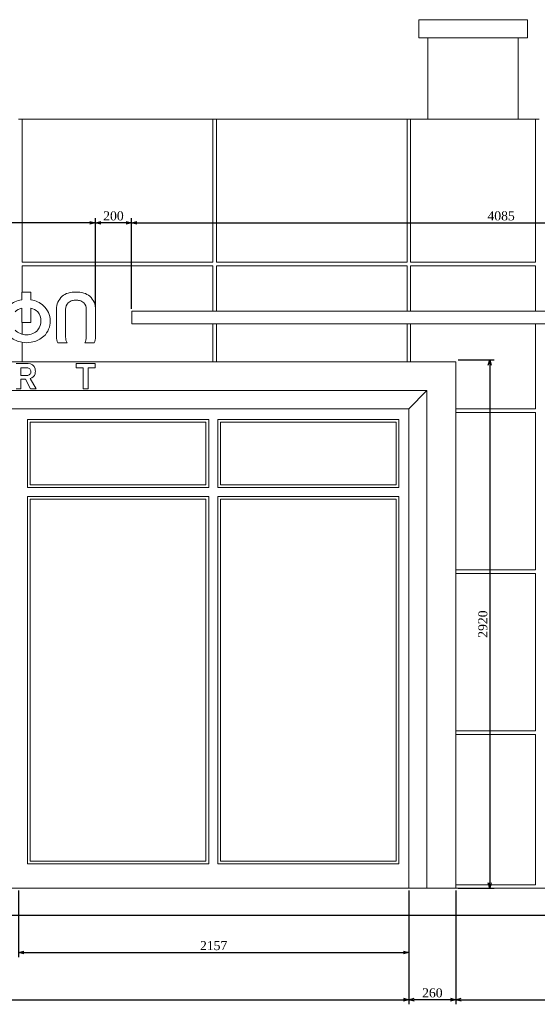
# Model space of a CAD drawing. Header units: millimetres. Extents: x -40905 to 78147, y -92581 to -42687.
# Tile 32 of 38: x 33254 to 36115, y -48128 to -42687. Entities that reach past the tile are written whole.
import ezdxf

# ---------------------------------------------------------------- set-up
doc = ezdxf.new("R2010")
doc.units = ezdxf.units.MM
doc.styles.get("Standard").update_dxf_attribs({"font": 'times.ttf'})
doc.dimstyles.new('ISO-25', dxfattribs={"dimscale": 50, "dimtxt": 2.5, "dimasz": 1.5, "dimexe": 1.25, "dimexo": 0.625, "dimtad": 1, "dimdec": 0, "dimtxsty": 'Standard', "dimblk": 'OPEN30', "dimcen": 2.5, "dimadec": 0, "dimazin": 0, "dimtfac": 1, "dimtdec": 0, "dimtmove": 0, "dimatfit": 3, "dimldrblk": 'OPEN30', "dimfxl": 1, "dimarcsym": 0})

# ---------------------------------------------------------------- blocks, each defined once
blk = doc.blocks.new('A$C58DC4B83')
at = {"color": 0, "linetype": 'Continuous', "lineweight": 0, "extrusion": (0, 1, 0)}
for p, q in [((-19766.6, -19834.3), (-19766.6, -19734.3)), ((-19166.6, -19734.3), (-19766.6, -19734.3)), ((-19166.6, -19834.3), (-19166.6, -19734.3)), ((-19766.6, -19834.3), (-19166.6, -19834.3)), ((-19716.6, -20284.3), (-19716.6, -19834.3)), ((-19216.6, -20284.3), (-19216.6, -19834.3)), ((-21979.1, -20284.3), (-21959.1, -20284.3)), ((-21959.1, -20284.3), (-20905.3, -20284.3)), ((-21959.1, -20284.3), (-21959.1, -21074.3)), ((-20905.3, -20284.3), (-20885.3, -20284.3)), ((-20905.3, -21074.3), (-20905.3, -20284.3)), ((-20885.3, -20284.3), (-19831.6, -20284.3)), ((-20885.3, -20284.3), (-20885.3, -21074.3)), ((-19831.6, -20284.3), (-19811.6, -20284.3)), ((-19831.6, -21074.3), (-19831.6, -20284.3)), ((-19811.6, -20284.3), (-19121.6, -20284.3)), ((-19811.6, -20284.3), (-19811.6, -21074.3)), ((-19121.6, -20284.3), (-19101.6, -20284.3)), ((-19121.6, -20284.3), (-19121.6, -21074.3)), ((-21959.1, -21074.3), (-20905.3, -21074.3)), ((-21959.1, -21094.3), (-21959.1, -21239.3)), ((-20905.3, -21094.3), (-21959.1, -21094.3)), ((-20905.3, -21345.1), (-20905.3, -21094.3)), ((-20885.3, -21074.3), (-19831.6, -21074.3)), ((-20885.3, -21094.3), (-20885.3, -21345.1)), ((-19831.6, -21094.3), (-20885.3, -21094.3)), ((-19831.6, -21345.1), (-19831.6, -21094.3)), ((-19811.6, -21074.3), (-19121.6, -21074.3)), ((-19811.6, -21094.3), (-19811.6, -21345.1)), ((-19121.6, -21094.3), (-19811.6, -21094.3)), ((-19121.6, -21094.3), (-19121.6, -21345.1)), ((-21961.1, -21239.3), (-21961.1, -21282.3)), ((-21910, -21239.3), (-21961.1, -21239.3)), ((-21910, -21282.3), (-21910, -21239.3)), ((-21961.1, -21328.6), (-21961.1, -21408.3)), ((-21910, -21408.3), (-21910, -21328.9)), ((-21769.3, -21334.3), (-21769.3, -21487.8)), ((-21718.2, -21488.7), (-21718.2, -21334.3)), ((-21604.2, -21334.3), (-21604.2, -21488.7)), ((-21553, -21487.8), (-21553, -21334.3)), ((-17269.3, -21345.1), (-21353, -21345.1)), ((-21353, -21415.1), (-21353, -21345.1)), ((-21961.1, -21408.3), (-21910, -21408.3)), ((-21959.1, -21408.3), (-21959.1, -21472.4)), ((-21353, -21415.1), (-17269.3, -21415.1)), ((-20905.3, -21624.3), (-20905.3, -21415.1)), ((-20885.3, -21415.1), (-20885.3, -21624.3)), ((-19831.6, -21624.3), (-19831.6, -21415.1)), ((-19811.6, -21415.1), (-19811.6, -21624.3)), ((-19121.6, -21415.1), (-19121.6, -21884.3)), ((-21959.1, -21517.2), (-21959.1, -21624.3)), ((-21761.4, -21519.3), (-21710.3, -21519.3)), ((-21612.1, -21519.3), (-21561, -21519.3)), ((-19561.6, -21624.3), (-25796.6, -21624.3)), ((-21924.8, -21634.3), (-21991.5, -21634.3)), ((-21660.5, -21634.3), (-21660.5, -21658.2)), ((-21555.3, -21634.3), (-21660.5, -21634.3)), ((-21555.3, -21658.2), (-21555.3, -21634.3)), ((-19561.6, -21624.3), (-19561.6, -24534.3)), ((-21965.3, -21700.6), (-21965.3, -21658.2)), ((-21660.5, -21658.2), (-21621.6, -21658.2)), ((-21621.6, -21658.2), (-21621.6, -21774.3)), ((-21594.2, -21774.3), (-21594.2, -21658.2)), ((-21594.2, -21658.2), (-21555.3, -21658.2)), ((-21965.3, -21774.3), (-21965.3, -21720.2)), ((-21965.3, -21720.2), (-21940.1, -21720.2)), ((-21940.1, -21720.2), (-21912.1, -21774.3)), ((-21881.6, -21774.3), (-21913.7, -21717.7)), ((-19721.6, -21784.3), (-25636.6, -21784.3)), ((-21991.5, -21774.3), (-21965.3, -21774.3)), ((-21912.1, -21774.3), (-21881.6, -21774.3)), ((-21621.6, -21774.3), (-21594.2, -21774.3)), ((-19821.6, -21884.3), (-19721.6, -21784.3)), ((-19721.6, -24534.3), (-19721.6, -21784.3)), ((-19821.6, -21884.3), (-25536.6, -21884.3)), ((-20885.3, -21884.3), (-19831.6, -21884.3)), ((-19821.6, -24534.3), (-19821.6, -21884.3)), ((-19561.6, -21884.3), (-19121.6, -21884.3)), ((-19121.6, -21904.3), (-19561.6, -21904.3)), ((-19121.6, -21904.3), (-19121.6, -22774.3)), ((-21929.1, -21944.3), (-21929.1, -22319.3)), ((-20927.8, -21944.3), (-21929.1, -21944.3)), ((-21914.1, -22304.3), (-21914.1, -21959.3)), ((-21914.1, -21959.3), (-20942.8, -21959.3)), ((-20942.8, -22304.3), (-20942.8, -21959.3)), ((-20927.8, -22319.3), (-20927.8, -21944.3)), ((-20877.8, -22319.3), (-20877.8, -21944.3)), ((-19876.6, -21944.3), (-20877.8, -21944.3)), ((-20862.8, -22304.3), (-20862.8, -21959.3)), ((-20862.8, -21959.3), (-19891.6, -21959.3)), ((-19891.6, -22304.3), (-19891.6, -21959.3)), ((-19876.6, -22319.3), (-19876.6, -21944.3)), ((-20942.8, -22304.3), (-21914.1, -22304.3)), ((-19891.6, -22304.3), (-20862.8, -22304.3)), ((-21929.1, -22319.3), (-20927.8, -22319.3)), ((-20877.8, -22319.3), (-19876.6, -22319.3)), ((-21929.1, -22369.3), (-21929.1, -24399.3)), ((-20927.8, -22369.3), (-21929.1, -22369.3)), ((-21914.1, -24384.3), (-21914.1, -22384.3)), ((-21914.1, -22384.3), (-20942.8, -22384.3)), ((-20942.8, -24384.3), (-20942.8, -22384.3)), ((-20927.8, -24399.3), (-20927.8, -22369.3)), ((-20877.8, -24399.3), (-20877.8, -22369.3)), ((-19876.6, -22369.3), (-20877.8, -22369.3)), ((-20862.8, -24384.3), (-20862.8, -22384.3)), ((-20862.8, -22384.3), (-19891.6, -22384.3)), ((-19891.6, -24384.3), (-19891.6, -22384.3)), ((-19876.6, -24399.3), (-19876.6, -22369.3)), ((-19561.6, -22774.3), (-19121.6, -22774.3)), ((-19121.6, -22794.3), (-19561.6, -22794.3)), ((-19121.6, -22794.3), (-19121.6, -23664.3)), ((-19561.6, -23664.3), (-19121.6, -23664.3)), ((-19121.6, -23684.3), (-19561.6, -23684.3)), ((-19121.6, -23684.3), (-19121.6, -24514.3)), ((-21929.1, -24399.3), (-20927.8, -24399.3)), ((-20942.8, -24384.3), (-21914.1, -24384.3)), ((-20877.8, -24399.3), (-19876.6, -24399.3)), ((-19891.6, -24384.3), (-20862.8, -24384.3)), ((-25831.6, -24534.3), (-13041.6, -24534.3)), ((-19561.6, -24514.3), (-19121.6, -24514.3))]:
    blk.add_line(p, q, dxfattribs=at)
at = {"color": 0, "linetype": 'Continuous', "lineweight": 30, "extrusion": (0, 1, 0)}
blk.add_line((-7761.7, -24684.3), (-31111.4, -24684.3), dxfattribs=at)
at = {"color": 0, "linetype": 'Continuous', "lineweight": 0}
for centre, radius, start, end in [((-21675.7, -21333.1), 93.6, 131.4001, 180.7368), ((-21678.7, -21331.7), 90.7, 106.5035, 130.5704), ((-21661.5, -21411.6), 172.3, 89.8815, 104.4166), ((-21660.8, -21411.6), 172.3, 75.5834, 90.1185), ((-21643.7, -21331.7), 90.7, 49.4296, 73.4965), ((-21646.6, -21333.1), 93.6, 359.2632, 48.5999), ((-21949, -21397.5), 115.8, 95.9983, 134.3667), ((-21927.4, -21408.8), 127.6, 47.4812, 82.1579), ((-21919.8, -21400.5), 116.4, 314.3667, 47.4812), ((-21934.2, -21372.7), 146.6, 229.2132, 310.7868), ((-21693.9, -21485.6), 75.4, 181.6323, 206.5631), ((-21628.4, -21485.6), 75.4, 333.4369, 358.3677), ((-21924.8, -21672.9), 38.5, 14.3807, 90), ((-21922.7, -21682.5), 36.3, 284.3807, 345.6193), ((-21942.5, -21677.4), 56.8, 345.6193, 14.3807)]:
    blk.add_arc(centre, radius, start, end, dxfattribs=at)
at = {"color": 0, "linetype": 'Continuous', "lineweight": 0, "extrusion": (0, 0, -1)}
for centre, radius, start, end in [((21951, -21390.5), 62.7, 41.6147, 80.688), ((21669.6, -21332.8), 48.6, 358.3168, 43.6773), ((21671.1, -21333.5), 48, 45.4377, 78.2024), ((21662, -21385.3), 100.7, 79.19, 90.4648), ((21660.4, -21385.3), 100.7, 89.5352, 100.81), ((21651.3, -21333.5), 48, 101.7976, 134.5623), ((21652.8, -21332.8), 48.6, 136.3227, 181.6832), ((21927.4, -21408.8), 81.8, 102.3003, 132.5188), ((21929.9, -21396.4), 75, 140.3685, 181.598), ((21935.7, -21400.1), 80.8, 178.8225, 217.1405), ((21936.4, -21391.8), 83.7, 268.4838, 316.6882), ((21934.1, -21388.1), 87.3, 224.0758, 270.0795), ((21655, -21488.7), 63.3, 330.9965, 0.0133), ((21667.4, -21488.7), 63.3, 179.9867, 209.0035)]:
    blk.add_arc(centre, radius, start, end, dxfattribs=at)
at = {"color": 0, "linetype": 'Continuous', "lineweight": 0}
blk.add_open_spline([(-21965.3, -21658.2), (-21954.3, -21658.2), (-21943.2, -21658.2), (-21931.1, -21658.2), (-21930.9, -21658.2), (-21928.1, -21658.3), (-21925.5, -21658.8), (-21920.5, -21660.9), (-21918.3, -21662.4), (-21914.3, -21666.3), (-21912.7, -21668.7), (-21910.6, -21673.9), (-21910, -21676.6), (-21910, -21682), (-21910.5, -21684.6), (-21912.4, -21689.6), (-21913.9, -21691.9), (-21917.7, -21696), (-21920, -21697.6), (-21925.2, -21699.9), (-21927.9, -21700.5), (-21931, -21700.6), (-21931.1, -21700.6), (-21932.9, -21700.6), (-21933.7, -21700.6), (-21939, -21700.6), (-21943.6, -21700.6), (-21954, -21700.6), (-21959.6, -21700.6), (-21965.3, -21700.6)], degree=3, knots=[-397.963333, -397.963333, -397.963333, -397.963333, -358.311348, -358.311348, -354.707832, -354.707832, -316.61943, -316.61943, -277.114204, -277.114204, -236.021035, -236.021035, -195.427633, -195.427633, -157.419464, -157.419464, -118.000182, -118.000182, -77.007448, -77.007448, -36.406304, -36.406304, -33.100889, -33.100889, -30.966778, -30.966778, -17.072889, -17.072889, 0, 0, 0, 0], dxfattribs=at)
blk = doc.blocks.new('_Open30')
at = {"color": 0, "linetype": 'ByBlock', "lineweight": -2}
for p, q in [((-1, 0.27), (0, 0)), ((0, 0), (-1, -0.27)), ((0, 0), (-1, 0))]:
    blk.add_line(p, q, dxfattribs=at)
blk = doc.blocks.new('*D198')
at = {"color": 0, "lineweight": -2, "transparency": 16777216}
for p, q in [((29689.5, -47499.1), (29689.5, -48127.6)), ((35404.5, -47499.1), (35404.5, -48127.6)), ((29719.5, -48102.6), (35374.5, -48102.6))]:
    blk.add_line(p, q, dxfattribs=at)
at = {"layer": 'Defpoints', "color": 0, "lineweight": 5, "transparency": 16777216}
for p in [(29689.5, -47486.6), (35404.5, -47486.6), (35404.5, -48102.6)]:
    blk.add_point(p, dxfattribs=at)
at = {"color": 0, "lineweight": -2, "transparency": 16777216, "xscale": 30, "yscale": 30, "zscale": 30, "rotation": 180}
blk.add_blockref('_Open30', (29689.5, -48102.6), dxfattribs=at)
at = {"color": 0, "lineweight": -2, "transparency": 16777216, "xscale": 30, "yscale": 30, "zscale": 30}
blk.add_blockref('_Open30', (35404.5, -48102.6), dxfattribs=at)
at = {"color": 0, "lineweight": 5, "transparency": 16777216, "insert": (32547, -48064.6), "char_height": 50, "attachment_point": 5}
blk.add_mtext('5715', dxfattribs=at)
blk = doc.blocks.new('*D199')
at = {"color": 0, "lineweight": -2, "transparency": 16777216}
for p, q in [((35664.5, -47499.1), (35664.5, -48127.6)), ((36814.5, -47499.1), (36814.5, -48127.6)), ((35694.5, -48102.6), (36784.5, -48102.6))]:
    blk.add_line(p, q, dxfattribs=at)
at = {"layer": 'Defpoints', "color": 0, "lineweight": 5, "transparency": 16777216}
for p in [(35664.5, -47486.6), (36814.5, -47486.6), (36814.5, -48102.6)]:
    blk.add_point(p, dxfattribs=at)
at = {"color": 0, "lineweight": -2, "transparency": 16777216, "xscale": 30, "yscale": 30, "zscale": 30, "rotation": 180}
blk.add_blockref('_Open30', (35664.5, -48102.6), dxfattribs=at)
at = {"color": 0, "lineweight": -2, "transparency": 16777216, "xscale": 30, "yscale": 30, "zscale": 30}
blk.add_blockref('_Open30', (36814.5, -48102.6), dxfattribs=at)
at = {"color": 0, "lineweight": 5, "transparency": 16777216, "insert": (36239.5, -48064.7), "char_height": 50, "attachment_point": 5}
blk.add_mtext('1150', dxfattribs=at)
blk = doc.blocks.new('*D200')
at = {"color": 0, "lineweight": -2, "transparency": 16777216}
for p, q in [((35404.5, -47499.1), (35404.5, -48127.6)), ((35664.5, -47499.1), (35664.5, -48127.6)), ((35634.5, -48102.6), (35434.5, -48102.6))]:
    blk.add_line(p, q, dxfattribs=at)
at = {"layer": 'Defpoints', "color": 0, "lineweight": 5, "transparency": 16777216}
for p in [(35404.5, -47486.6), (35664.5, -47486.6), (35404.5, -48102.6)]:
    blk.add_point(p, dxfattribs=at)
at = {"color": 0, "lineweight": -2, "transparency": 16777216, "xscale": 30, "yscale": 30, "zscale": 30, "rotation": 180}
blk.add_blockref('_Open30', (35404.5, -48102.6), dxfattribs=at)
at = {"color": 0, "lineweight": -2, "transparency": 16777216, "xscale": 30, "yscale": 30, "zscale": 30}
blk.add_blockref('_Open30', (35664.5, -48102.6), dxfattribs=at)
at = {"color": 0, "lineweight": 5, "transparency": 16777216, "insert": (35534.5, -48064.7), "char_height": 50, "attachment_point": 5}
blk.add_mtext('260', dxfattribs=at)
blk = doc.blocks.new('*D207')
at = {"color": 0, "lineweight": -2, "transparency": 16777216}
for p, q in [((33872.1, -44284.9), (33872.1, -43784)), ((37956.8, -44284.9), (37956.8, -43784)), ((33902.1, -43809), (37926.8, -43809))]:
    blk.add_line(p, q, dxfattribs=at)
at = {"layer": 'Defpoints', "color": 0, "lineweight": 5, "transparency": 16777216}
for p in [(37956.8, -43809), (33872.1, -44297.4), (37956.8, -44297.4)]:
    blk.add_point(p, dxfattribs=at)
at = {"color": 0, "lineweight": -2, "transparency": 16777216, "xscale": 30, "yscale": 30, "zscale": 30, "rotation": 180}
blk.add_blockref('_Open30', (33872.1, -43809), dxfattribs=at)
at = {"color": 0, "lineweight": -2, "transparency": 16777216, "xscale": 30, "yscale": 30, "zscale": 30}
blk.add_blockref('_Open30', (37956.8, -43809), dxfattribs=at)
at = {"color": 0, "lineweight": 5, "transparency": 16777216, "insert": (35914.5, -43771.1), "char_height": 50, "attachment_point": 5}
blk.add_mtext('4085', dxfattribs=at)
blk = doc.blocks.new('*D208')
at = {"color": 0, "lineweight": -2, "transparency": 16777216}
for p, q in [((33672.1, -44274.1), (33672.1, -43784)), ((33872.1, -44284.9), (33872.1, -43784)), ((33842.1, -43809), (33702.1, -43809))]:
    blk.add_line(p, q, dxfattribs=at)
at = {"layer": 'Defpoints', "color": 0, "lineweight": 5, "transparency": 16777216}
for p in [(33672.1, -43809), (33672.1, -44286.6), (33872.1, -44297.4)]:
    blk.add_point(p, dxfattribs=at)
at = {"color": 0, "lineweight": -2, "transparency": 16777216, "xscale": 30, "yscale": 30, "zscale": 30, "rotation": 180}
blk.add_blockref('_Open30', (33672.1, -43809), dxfattribs=at)
at = {"color": 0, "lineweight": -2, "transparency": 16777216, "xscale": 30, "yscale": 30, "zscale": 30}
blk.add_blockref('_Open30', (33872.1, -43809), dxfattribs=at)
at = {"color": 0, "lineweight": 5, "transparency": 16777216, "insert": (33772.1, -43771.1), "char_height": 50, "attachment_point": 5}
blk.add_mtext('200', dxfattribs=at)
blk = doc.blocks.new('*D215')
at = {"color": 0, "lineweight": -2, "transparency": 16777216}
for p, q in [((33247, -47499.1), (33247, -47866.5)), ((35404.5, -47499.1), (35404.5, -47866.5)), ((33277, -47841.5), (35374.5, -47841.5))]:
    blk.add_line(p, q, dxfattribs=at)
at = {"layer": 'Defpoints', "color": 0, "lineweight": 5, "transparency": 16777216}
for p in [(33247, -47486.6), (35404.5, -47486.6), (35404.5, -47841.5)]:
    blk.add_point(p, dxfattribs=at)
at = {"color": 0, "lineweight": -2, "transparency": 16777216, "xscale": 30, "yscale": 30, "zscale": 30, "rotation": 180}
blk.add_blockref('_Open30', (33247, -47841.5), dxfattribs=at)
at = {"color": 0, "lineweight": -2, "transparency": 16777216, "xscale": 30, "yscale": 30, "zscale": 30}
blk.add_blockref('_Open30', (35404.5, -47841.5), dxfattribs=at)
at = {"color": 0, "lineweight": 5, "transparency": 16777216, "insert": (34325.8, -47803.5), "char_height": 50, "attachment_point": 5}
blk.add_mtext('2157', dxfattribs=at)
blk = doc.blocks.new('*D228')
at = {"color": 0, "lineweight": -2, "transparency": 16777216}
for p, q in [((35677, -44566.6), (35876.6, -44566.6)), ((35851.6, -44596.6), (35851.6, -47456.6)), ((35677, -47486.6), (35876.6, -47486.6))]:
    blk.add_line(p, q, dxfattribs=at)
at = {"layer": 'Defpoints', "color": 0, "lineweight": 5, "transparency": 16777216}
for p in [(35664.5, -44566.6), (35664.5, -47486.6), (35851.6, -47486.6)]:
    blk.add_point(p, dxfattribs=at)
at = {"color": 0, "lineweight": -2, "transparency": 16777216, "xscale": 30, "yscale": 30, "zscale": 30}
for p, rotation in [((35851.6, -44566.6), 90), ((35851.6, -47486.6), 270)]:
    blk.add_blockref('_Open30', p, dxfattribs=dict(at, rotation=rotation))
at = {"color": 0, "lineweight": 5, "transparency": 16777216, "insert": (35813.6, -46026.6), "char_height": 50, "attachment_point": 5, "rotation": 90}
blk.add_mtext('2920', dxfattribs=at)
blk = doc.blocks.new('*D230')
at = {"color": 0, "lineweight": -2, "transparency": 16777216}
for p, q in [((31421.7, -44267.9), (31421.7, -43784)), ((33672.1, -44274.1), (33672.1, -43784)), ((33642.1, -43809), (31451.7, -43809))]:
    blk.add_line(p, q, dxfattribs=at)
at = {"layer": 'Defpoints', "color": 0, "lineweight": 5, "transparency": 16777216}
for p in [(31421.7, -43809), (31421.7, -44280.4, -2612.8), (33672.1, -44286.6, -2612.8)]:
    blk.add_point(p, dxfattribs=at)
at = {"color": 0, "lineweight": -2, "transparency": 16777216, "xscale": 30, "yscale": 30, "zscale": 30, "rotation": 180}
blk.add_blockref('_Open30', (31421.7, -43809), dxfattribs=at)
at = {"color": 0, "lineweight": -2, "transparency": 16777216, "xscale": 30, "yscale": 30, "zscale": 30}
blk.add_blockref('_Open30', (33672.1, -43809), dxfattribs=at)
at = {"color": 0, "lineweight": 5, "transparency": 16777216, "insert": (32546.9, -43771.1), "char_height": 50, "attachment_point": 5}
blk.add_mtext('2250', dxfattribs=at)

msp = doc.modelspace()

# ---------------------------------------------------------------- block references
at = {"lineweight": 5}
msp.add_blockref('A$C58DC4B83', (55226.1, -22952.3, -2612.8), dxfattribs=at)

# ---------------------------------------------------------------- dimensions: what is measured, and where the dimension line sits
at = {"color": 1, "lineweight": 5}
for base, p1, p2, picture, middle in [((31421.7, -43809), (33672.1, -44286.6, -2612.8), (31421.7, -44280.4, -2612.8), '*D230', (32546.9, -43771.1)), ((33672.1, -43809, -2612.8), (33872.1, -44297.4, -2612.8), (33672.1, -44286.6, -2612.8), '*D208', (33772.1, -43771.1, -2612.8)), ((37956.8, -43809, -2612.8), (33872.1, -44297.4, -2612.8), (37956.8, -44297.4, -2612.8), '*D207', (35914.5, -43771.1, -2612.8)), ((35404.5, -48102.6, -2612.8), (29689.5, -47486.6, -2612.8), (35404.5, -47486.6, -2612.8), '*D198', (32547, -48064.6, -2612.8)), ((35404.53877, -47841.49285, -2612.77531), (33247.03878, -47486.63051, -2612.77531), (35404.53877, -47486.63051, -2612.77531), '*D215', (34325.78877, -47803.48816, -2612.77531)), ((35404.5, -48102.6, -2612.8), (35664.5, -47486.6, -2612.8), (35404.5, -47486.6, -2612.8), '*D200', (35534.5, -48064.7, -2612.8)), ((36814.5, -48102.6, -2612.8), (35664.5, -47486.6, -2612.8), (36814.5, -47486.6, -2612.8), '*D199', (36239.5, -48064.7, -2612.8))]:
    dim = msp.add_linear_dim(base=base, p1=p1, p2=p2, dimstyle='ISO-25', override={"dimscale": 20, "dimtmove": 1}, dxfattribs=at)
    dim.commit()
    dim.dimension.update_dxf_attribs({"geometry": picture, "text_midpoint": middle})
dim = msp.add_linear_dim(base=(35851.6, -47486.6, -2612.8), p1=(35664.5, -44566.6, -2612.8), p2=(35664.5, -47486.6, -2612.8), angle=90, dimstyle='ISO-25', override={"dimscale": 20, "dimtmove": 1}, dxfattribs=at)
dim.commit()
dim.dimension.update_dxf_attribs({"geometry": '*D228', "text_midpoint": (35813.6, -46026.6, -2612.8)})

doc.saveas('drawing.dxf')
